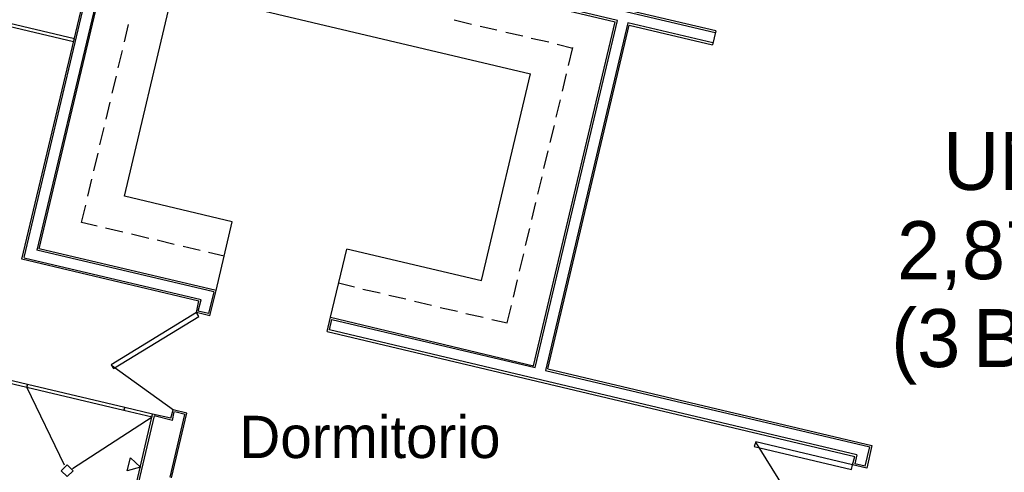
# Model space of a CAD drawing. Header units: feet. Extents: x -79 to 198, y -22 to 181.
# Tile 23 of 256: x 46 to 74, y 23 to 35. Entities that reach past the tile are written whole.
import ezdxf
from ezdxf.enums import TextEntityAlignment as Align

# ---------------------------------------------------------------- set-up
doc = ezdxf.new("R2010")
doc.units = ezdxf.units.FT
for name, color, linetype in [('A-LINEA', 7, 'CONTINUOUS'), ('A-LINEA-FINA', 9, 'CONTINUOUS'), ('A-NOMBRE-ESPACIO', 2, 'CONTINUOUS'), ('A-TEXTO-PDF', 3, 'CONTINUOUS')]:
    doc.layers.add(name, color=color, linetype=linetype)

msp = doc.modelspace()

# ---------------------------------------------------------------- linework, layer by layer
at = {"layer": 'A-LINEA'}
for p, q in [((66.2, 35.0978), (34.28, 42.6578)), ((34.32, 42.5911), (66.1867, 35.0444)), ((46.5333, 28.6178), (48.96, 38.8178)), ((46.6, 28.6578), (49, 38.8044)), ((49.3067, 38.7378), (46.96, 28.8711)), ((47.0267, 28.9111), (49.3467, 38.7244)), ((49.2933, 38.6844), (63.3467, 35.3511)), ((63.4133, 35.3911), (49.3067, 38.7378)), ((49.44, 30.4044), (50.8267, 36.2711)), ((50.8267, 36.2711), (60.9467, 33.8711)), ((49.44, 34.7778), (49.56, 35.2711)), ((58.7867, 35.4044), (59.28, 35.2844)), ((59.52, 35.2311), (60, 35.1244)), ((61.04, 25.5911), (63.3467, 35.3511)), ((61.08, 25.5378), (63.4133, 35.3911)), ((63.7067, 35.3244), (61.3733, 25.4578)), ((61.44, 25.4978), (63.7467, 35.2578)), ((66.12, 34.7511), (63.7067, 35.3244)), ((63.7467, 35.2578), (66.1067, 34.6978)), ((60.2533, 35.0578), (60.7333, 34.9511)), ((60.9733, 34.8844), (61.4667, 34.7778)), ((66.2, 35.0978), (66.1067, 34.6978)), ((61.7067, 34.7111), (62.1467, 34.6044)), ((62.0267, 34.1111), (62.1467, 34.6178)), ((49.2667, 34.0444), (49.3867, 34.5378)), ((49.0933, 33.3244), (49.2133, 33.8044)), ((59.56, 28.0044), (60.9467, 33.8711)), ((61.8533, 33.3778), (61.9733, 33.8711)), ((48.92, 32.5911), (49.04, 33.0711)), ((61.68, 32.6444), (61.8, 33.1378)), ((61.5067, 31.9244), (61.6267, 32.4044)), ((48.7467, 31.8578), (48.8667, 32.3511)), ((48.5733, 31.1244), (48.6933, 31.6178)), ((61.3333, 31.1911), (61.4533, 31.6844)), ((48.4, 30.4044), (48.52, 30.8844)), ((61.16, 30.4578), (61.28, 30.9511)), ((48.2267, 29.6578), (48.3467, 30.1511)), ((52.4933, 29.6711), (49.44, 30.4044)), ((60.9867, 29.7378), (61.1067, 30.2178)), ((48.6667, 29.5511), (48.2267, 29.6578)), ((52.04, 27.7244), (52.4933, 29.6711)), ((49.4, 29.3778), (48.9067, 29.4978)), ((50.1333, 29.2044), (49.64, 29.3244)), ((60.8133, 29.0044), (60.9333, 29.4844)), ((50.8533, 29.0311), (50.3733, 29.1511)), ((51.9733, 27.6844), (46.96, 28.8711)), ((52.04, 27.7244), (47.0267, 28.9111)), ((51.5867, 28.8578), (51.1067, 28.9778)), ((52.2667, 28.6978), (51.8267, 28.8044)), ((55.28, 26.9644), (55.7467, 28.8978)), ((55.7467, 28.9111), (59.56, 28.0044)), ((60.64, 28.2711), (60.76, 28.7644)), ((51.5467, 27.4178), (46.5333, 28.6178)), ((51.6133, 27.4578), (46.6, 28.6444)), ((55.5067, 27.9378), (55.96, 27.8311)), ((60.4667, 27.5378), (60.5867, 28.0311)), ((51.9733, 27.6844), (51.8267, 27.0711)), ((51.8667, 27.0044), (52.04, 27.7244)), ((56.2, 27.7644), (56.6933, 27.6578)), ((51.48, 27.0978), (51.5467, 27.4311)), ((51.5333, 27.1378), (51.6133, 27.4578)), ((56.9333, 27.5911), (57.4133, 27.4844)), ((57.6667, 27.4178), (58.1467, 27.3111)), ((51.8667, 27.0044), (51.48, 27.0978)), ((51.8267, 27.0711), (51.5333, 27.1378)), ((58.3867, 27.2444), (58.88, 27.1378)), ((59.12, 27.0711), (59.6133, 26.9644)), ((60.2933, 26.8044), (60.4133, 27.2978)), ((55.1867, 26.5644), (55.28, 26.9644)), ((55.2533, 26.6044), (55.32, 26.8978)), ((55.28, 26.9644), (61.04, 25.5911)), ((55.32, 26.8978), (61.08, 25.5378)), ((59.8533, 26.8978), (60.2933, 26.8044)), ((55.1867, 26.5644), (70.1467, 23.0178)), ((70.2, 23.0578), (55.2533, 26.6044)), ((49.0754, 25.6034), (50.8336, 24.3341)), ((61.3733, 25.4578), (70.5733, 23.2844)), ((61.44, 25.4978), (70.6267, 23.3244)), ((46.64, 25.0311), (46.64, 25.0311)), ((46.64, 25.0311), (46.64, 25.0311)), ((47.7467, 22.7644), (46.68, 24.9778)), ((49.4, 24.3778), (49.4, 24.3778)), ((50.76, 24.0978), (50.8267, 24.3378)), ((50.8, 24.0311), (50.8533, 24.2844)), ((51.2133, 24.2444), (50.8267, 24.3378)), ((51.16, 24.2044), (50.8667, 24.2844)), ((47.9733, 22.6711), (50.2267, 24.1378)), ((49.56, 21.2978), (50.24, 24.2178)), ((50.28, 24.1644), (49.6, 21.2844)), ((50.1867, 24.1911), (50.1867, 24.1911)), ((50.76, 24.0978), (50.24, 24.2178)), ((50.8, 24.0311), (50.28, 24.1644)), ((51.1467, 24.2044), (50.7333, 22.4311)), ((50.7733, 22.4044), (51.2133, 24.2444)), ((67.3296, 23.4242), (69.4336, 20.0141)), ((70.44, 22.7378), (70.5733, 23.2844)), ((70.6267, 23.3244), (70.48, 22.6844)), ((70.08, 22.7778), (70.1467, 23.0178)), ((70.2, 23.0578), (70.1467, 22.8044)), ((70.48, 22.6844), (70.08, 22.7778)), ((70.44, 22.7378), (70.1467, 22.8044))]:
    msp.add_line(p, q, dxfattribs=at)
for points in [[(48.0267, 34.8711), (45.2667, 35.5244), (45.24, 35.4444), (48, 34.7911), (48.0267, 34.8711)], [(47.9733, 34.8444), (47.9733, 34.8444), (47.9733, 34.8444)], [(51.48, 27.0978), (49.0667, 25.6178), (49.1333, 25.5111), (51.5467, 26.9911), (51.48, 27.0978)], [(40.5467, 26.4311), (46.68, 24.9778), (46.6933, 25.0578), (40.56, 26.5111), (40.5467, 26.4311)], [(49.4533, 24.4044), (46.6933, 25.0578), (46.68, 24.9778), (49.4267, 24.3244), (49.4533, 24.4044)], [(46.7333, 25.0044), (46.7333, 25.0044), (46.7333, 25.0044)], [(50.24, 24.2178), (49.4533, 24.4044), (49.4267, 24.3244), (50.2267, 24.1378), (50.24, 24.2178)], [(49.48, 24.3511), (49.48, 24.3511), (49.48, 24.3511)], [(70.08, 22.7778), (67.3333, 23.4311), (67.2933, 23.2978), (70.0533, 22.6444), (70.08, 22.7778)], [(47.9867, 22.6111), (47.82, 22.7778), (47.6533, 22.6111), (47.82, 22.4444), (47.9867, 22.6111)]]:
    msp.add_lwpolyline(points, dxfattribs=at)
at = {"layer": 'A-LINEA-FINA'}
msp.add_lwpolyline([(49.52, 22.6044), (49.6133, 22.9778), (49.8933, 22.7111), (49.52, 22.6044), (49.52, 22.6044)], dxfattribs=at)

# ---------------------------------------------------------------- texts
at = {"layer": 'A-NOMBRE-ESPACIO'}
msp.add_text('Dormitorio', height=1.2, dxfattribs=at).set_placement((56.4, 22.9689), align=Align.CENTER)
at = {"layer": 'A-TEXTO-PDF'}
for s, p in [('UNIT', (75.2134, 30.5785)), ('2,876', (74.094, 28.0452)), ('(3', (72.1546, 25.5518)), ('BED', (75.7563, 25.5518))]:
    msp.add_text(s, height=1.646, dxfattribs=at).set_placement(p, align=Align.CENTER)

doc.saveas('drawing.dxf')
